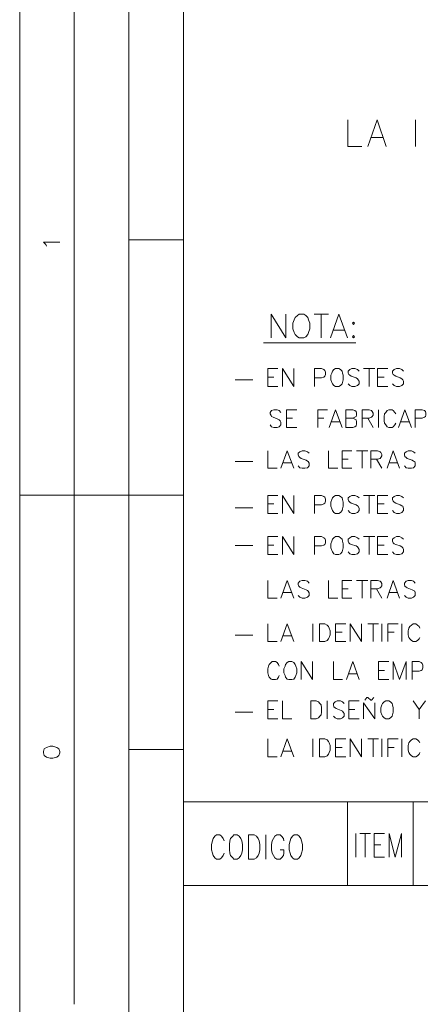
# Model space of a CAD drawing. Header units: millimetres. Extents: x 10 to 175, y 5 to 255.
# Tile 2 of 11: x 21 to 46, y 52 to 114. Entities that reach past the tile are written whole.
import ezdxf

# ---------------------------------------------------------------- set-up
doc = ezdxf.new("R2010")
doc.units = ezdxf.units.MM
doc.layers.add('DGE_SIMBOLOS', color=7, linetype='Continuous', lineweight=0)

msp = doc.modelspace()

# ---------------------------------------------------------------- linework, layer by layer
at = {"layer": 'DGE_SIMBOLOS'}
for points in [[(20.9612, 246.0718), (20.9612, 36.3991)], [(24.4271, 246.0718), (24.4271, 51.5522)], [(27.893, 246.0718), (27.893, 36.3991)], [(31.3851, 246.0718), (31.3851, 36.3991)], [(41.8353, 107.8422), (41.8353, 106.1367), (42.7281, 106.1367)], [(43.0961, 106.1367), (43.6993, 107.8422), (44.277, 106.1367)], [(46.1414, 106.1367), (46.1414, 107.8422)], [(43.3062, 106.7051), (44.0669, 106.7051)], [(22.6679, 99.7967), (22.6154, 99.9104), (22.4841, 100.0526), (23.5085, 100.0526)], [(31.3851, 100.1949), (27.8933, 100.1949)], [(36.9521, 95.4754), (36.9521, 93.9686)], [(36.9521, 95.4754), (37.8968, 93.9686), (37.8968, 95.4754)], [(39.6822, 95.4754), (40.6015, 95.4754)], [(40.1285, 95.4754), (40.1285, 93.9686)], [(41.2582, 95.4754), (40.733, 93.9686)], [(41.2582, 95.4754), (41.8088, 93.9686)], [(40.9431, 94.452), (41.5988, 94.452)], [(36.4794, 93.6562), (42.3344, 93.6562)], [(36.742, 90.87), (36.742, 92.0071), (37.3713, 92.0071)], [(37.6864, 90.87), (37.6864, 92.0071), (38.396, 90.87), (38.396, 92.0071)], [(39.7083, 90.87), (39.7083, 92.0071), (40.1549, 92.0071), (40.3125, 91.9503), (40.365, 91.8934), (40.4175, 91.7798), (40.4175, 91.6375), (40.365, 91.5238), (40.3125, 91.467), (40.1549, 91.4101), (39.7083, 91.4101)], [(42.5445, 91.8366), (42.4394, 91.9503), (42.2819, 92.0071), (42.0979, 92.0071), (41.9664, 91.9503), (41.8614, 91.8366), (41.8614, 91.7226), (41.8878, 91.6375), (41.9664, 91.5807), (42.0454, 91.5238), (42.3605, 91.4101), (42.4394, 91.3533), (42.492, 91.2965), (42.5445, 91.211), (42.5445, 91.0405), (42.4394, 90.9268), (42.2819, 90.87), (42.0979, 90.87), (41.9664, 90.9268), (41.8614, 91.0405)], [(42.8335, 92.0071), (43.5417, 92.0071)], [(43.2012, 92.0071), (43.2012, 90.87)], [(43.7257, 90.87), (43.7257, 92.0071), (44.3824, 92.0071)], [(45.3806, 91.8366), (45.2753, 91.9503), (45.1177, 92.0071), (44.934, 92.0071), (44.7761, 91.9503), (44.6714, 91.8366), (44.6714, 91.7226), (44.724, 91.6375), (44.7761, 91.5807), (44.8815, 91.5238), (45.1706, 91.4101), (45.2753, 91.3533), (45.3278, 91.2965), (45.3806, 91.211), (45.3806, 91.0405), (45.2753, 90.9268), (45.1177, 90.87), (44.934, 90.87), (44.7761, 90.9268), (44.6714, 91.0405)], [(35.7963, 91.2965), (34.6676, 91.2965)], [(36.742, 91.467), (37.1351, 91.467)], [(36.742, 90.87), (37.3713, 90.87)], [(43.7257, 91.467), (44.1459, 91.467)], [(43.7257, 90.87), (44.3824, 90.87)], [(37.5817, 89.2209), (37.4763, 89.3346), (37.3452, 89.3914), (37.1351, 89.3914), (36.9786, 89.3346), (36.8996, 89.2209), (36.8996, 89.1358), (36.9521, 89.0218), (36.9786, 88.9653), (37.0826, 88.9081), (37.3713, 88.7944), (37.4763, 88.7376), (37.5292, 88.6807), (37.5817, 88.5957), (37.5817, 88.4248), (37.4763, 88.3111), (37.3452, 88.2543), (37.1351, 88.2543), (36.9786, 88.3111), (36.8996, 88.4248)], [(37.9229, 89.3918), (37.9229, 88.2546)], [(37.9229, 89.3918), (38.58, 89.3918)], [(39.9184, 89.3918), (39.9184, 88.2546)], [(39.9184, 89.3918), (40.549, 89.3918)], [(41.0481, 89.3918), (40.654, 88.2546)], [(41.0481, 89.3918), (41.4673, 88.2546)], [(41.7038, 89.3918), (41.7038, 88.2546)], [(41.7038, 89.3918), (42.1504, 89.3918), (42.2819, 89.3349), (42.3605, 89.2781), (42.3869, 89.1644), (42.3869, 89.0507), (42.3605, 88.9653), (42.2819, 88.9085), (42.1504, 88.8516), (41.7038, 88.8516)], [(42.7546, 89.3918), (42.7546, 88.2546)], [(42.7546, 89.3918), (43.2012, 89.3918), (43.3326, 89.3349), (43.3852, 89.2781), (43.4367, 89.1644), (43.4367, 89.0507), (43.3852, 88.9653), (43.3326, 88.9085), (43.2012, 88.8516), (42.7546, 88.8516)], [(43.7779, 89.3918), (43.7779, 88.2546)], [(44.8815, 89.1358), (44.8287, 89.2209), (44.724, 89.3346), (44.645, 89.3914), (44.4349, 89.3914), (44.3295, 89.3346), (44.2509, 89.2209), (44.1723, 89.1358), (44.1459, 88.9653), (44.1459, 88.6807), (44.1723, 88.5385), (44.2509, 88.4248), (44.3295, 88.3111), (44.4349, 88.2543), (44.645, 88.2543), (44.724, 88.3111), (44.8287, 88.4248), (44.8815, 88.5385)], [(45.4593, 89.3918), (45.0652, 88.2546)], [(45.4593, 89.3918), (45.8788, 88.2546)], [(46.1149, 89.3918), (46.1149, 88.2546)], [(46.1149, 89.3918), (46.5615, 89.3918), (46.7191, 89.3349), (46.7716, 89.2781), (46.7981, 89.1644), (46.7981, 89.0507), (46.7716, 88.9653), (46.7191, 88.9085), (46.5615, 88.8516), (46.1149, 88.8516)], [(37.9229, 88.8516), (38.317, 88.8516)], [(39.9184, 88.8516), (40.3125, 88.8516)], [(40.8116, 88.6239), (41.3097, 88.6239)], [(42.1504, 88.8516), (42.2819, 88.7944), (42.3605, 88.7376), (42.3869, 88.6239), (42.3869, 88.482), (42.3605, 88.3679), (42.2819, 88.3111), (42.1504, 88.2543), (41.7038, 88.2543)], [(43.0961, 88.8516), (43.4367, 88.2543)], [(45.2231, 88.6239), (45.7209, 88.6239)], [(37.9229, 88.2546), (38.58, 88.2546)], [(36.742, 86.7761), (36.742, 85.6675), (37.3452, 85.6675)], [(37.5817, 85.6675), (37.9754, 86.7761), (38.396, 85.6675)], [(39.3668, 86.6342), (39.2617, 86.7192), (39.1052, 86.7761), (38.9212, 86.7761), (38.79, 86.7192), (38.6847, 86.6342), (38.6847, 86.5201), (38.7111, 86.4064), (38.79, 86.3496), (38.8687, 86.2928), (39.1831, 86.1791), (39.2617, 86.1222), (39.3142, 86.094), (39.3668, 85.9803), (39.3668, 85.8094), (39.2617, 85.6958), (39.1052, 85.6675), (38.9212, 85.6675), (38.79, 85.6958), (38.6847, 85.8094)], [(40.6015, 86.7761), (40.6015, 85.6675), (41.2057, 85.6675)], [(41.4673, 85.6675), (41.4673, 86.7761), (42.0979, 86.7761)], [(42.3869, 86.7761), (43.0961, 86.7761)], [(42.7546, 86.7761), (42.7546, 85.6675)], [(43.3062, 85.6675), (43.3062, 86.7761), (43.7257, 86.7761), (43.8833, 86.7192), (43.9358, 86.6624), (43.9883, 86.5487), (43.9883, 86.4633), (43.9358, 86.3496), (43.8833, 86.2928), (43.7257, 86.2359), (43.3062, 86.2359)], [(44.3295, 85.6675), (44.724, 86.7761), (45.1177, 85.6675)], [(46.1149, 86.6342), (46.0099, 86.7192), (45.8788, 86.7761), (45.6683, 86.7761), (45.5382, 86.7192), (45.4332, 86.6342), (45.4332, 86.5201), (45.4593, 86.4064), (45.5382, 86.3496), (45.6158, 86.2928), (45.9309, 86.1791), (46.0099, 86.1222), (46.0888, 86.094), (46.1149, 85.9803), (46.1149, 85.8094), (46.0099, 85.6958), (45.8788, 85.6675), (45.6683, 85.6675), (45.5382, 85.6958), (45.4332, 85.8094)], [(35.7963, 86.0936), (34.6676, 86.0936)], [(37.7393, 86.0086), (38.2384, 86.0086)], [(41.4673, 86.2359), (41.8614, 86.2359)], [(43.6468, 86.2359), (43.9883, 85.6675)], [(44.4874, 86.0086), (44.9866, 86.0086)], [(41.4673, 85.6675), (42.0979, 85.6675)], [(20.9612, 83.9616), (31.3851, 83.9616)], [(24.4271, 83.9616), (24.4271, 51.5522)], [(36.742, 82.7962), (36.742, 83.9334), (37.3713, 83.9334)], [(36.742, 83.3929), (37.1351, 83.3929)], [(37.6864, 82.7962), (37.6864, 83.9334), (38.396, 82.7962), (38.396, 83.9334)], [(39.7083, 82.7962), (39.7083, 83.9334), (40.1549, 83.9334), (40.3125, 83.8762), (40.365, 83.8197), (40.4175, 83.7056), (40.4175, 83.5637), (40.365, 83.4501), (40.3125, 83.3932), (40.1549, 83.336), (39.7083, 83.336)], [(42.5445, 83.7911), (42.4394, 83.8762), (42.2819, 83.9334), (42.0979, 83.9334), (41.9664, 83.8762), (41.8614, 83.7911), (41.8614, 83.6774), (41.8878, 83.5637), (41.9664, 83.5069), (42.0454, 83.4501), (42.3605, 83.336), (42.4394, 83.2795), (42.492, 83.2509), (42.5445, 83.1086), (42.5445, 82.9667), (42.4394, 82.8527), (42.2819, 82.7962), (42.0979, 82.7962), (41.9664, 82.8527), (41.8614, 82.9667)], [(42.8335, 83.9334), (43.5417, 83.9334)], [(43.2012, 83.9334), (43.2012, 82.7962)], [(43.7257, 82.7962), (43.7257, 83.9334), (44.3824, 83.9334)], [(43.7257, 83.3929), (44.1459, 83.3929)], [(45.3806, 83.7911), (45.2753, 83.8762), (45.1177, 83.9334), (44.934, 83.9334), (44.7761, 83.8762), (44.6714, 83.7911), (44.6714, 83.6774), (44.724, 83.5637), (44.7761, 83.5069), (44.8815, 83.4501), (45.1706, 83.336), (45.2753, 83.2795), (45.3278, 83.2509), (45.3806, 83.1086), (45.3806, 82.9667), (45.2753, 82.8527), (45.1177, 82.7962), (44.934, 82.7962), (44.7761, 82.8527), (44.6714, 82.9667)], [(35.7963, 83.1373), (34.6676, 83.1373)], [(36.742, 82.7962), (37.3713, 82.7962)], [(43.7257, 82.7962), (44.3824, 82.7962)], [(36.742, 80.1805), (36.742, 81.3177), (37.3713, 81.3177)], [(37.6864, 80.1805), (37.6864, 81.3177), (38.396, 80.1805), (38.396, 81.3177)], [(39.7083, 80.1805), (39.7083, 81.3177), (40.1549, 81.3177), (40.3125, 81.2322), (40.365, 81.204), (40.4175, 81.0903), (40.4175, 80.9198), (40.365, 80.8061), (40.3125, 80.7775), (40.1549, 80.7207), (39.7083, 80.7207)], [(42.5445, 81.1472), (42.4394, 81.2326), (42.2819, 81.3177), (42.0979, 81.3177), (41.9664, 81.2326), (41.8614, 81.1472), (41.8614, 81.0335), (41.8878, 80.9198), (41.9664, 80.863), (42.0454, 80.8061), (42.3605, 80.7207), (42.4394, 80.6638), (42.492, 80.607), (42.5445, 80.4933), (42.5445, 80.351), (42.4394, 80.2091), (42.2819, 80.1805), (42.0979, 80.1805), (41.9664, 80.2091), (41.8614, 80.351)], [(42.8335, 81.3177), (43.5417, 81.3177)], [(43.2012, 81.3177), (43.2012, 80.1805)], [(43.7257, 80.1805), (43.7257, 81.3177), (44.3824, 81.3177)], [(45.3806, 81.1472), (45.2753, 81.2326), (45.1177, 81.3177), (44.934, 81.3177), (44.7761, 81.2326), (44.6714, 81.1472), (44.6714, 81.0335), (44.724, 80.9198), (44.7761, 80.863), (44.8815, 80.8061), (45.1706, 80.7207), (45.2753, 80.6638), (45.3278, 80.607), (45.3806, 80.4933), (45.3806, 80.351), (45.2753, 80.2091), (45.1177, 80.1805), (44.934, 80.1805), (44.7761, 80.2091), (44.6714, 80.351)], [(35.7963, 80.7489), (34.6676, 80.7489)], [(36.742, 80.7775), (37.1351, 80.7775)], [(43.7257, 80.7775), (44.1459, 80.7775)], [(36.742, 80.1805), (37.3713, 80.1805)], [(43.7257, 80.1805), (44.3824, 80.1805)], [(36.742, 78.5318), (36.742, 77.3947), (37.3452, 77.3947)], [(37.5817, 77.3947), (37.9754, 78.5318), (38.396, 77.3947)], [(39.3668, 78.3609), (39.2617, 78.4746), (39.1052, 78.5314), (38.9212, 78.5314), (38.79, 78.4746), (38.6847, 78.3609), (38.6847, 78.2755), (38.7111, 78.1618), (38.79, 78.1049), (38.8687, 78.0481), (39.1831, 77.9344), (39.2617, 77.8776), (39.3142, 77.8494), (39.3668, 77.7357), (39.3668, 77.5648), (39.2617, 77.4511), (39.1052, 77.3943), (38.9212, 77.3943), (38.79, 77.4511), (38.6847, 77.5648)], [(40.6015, 78.5318), (40.6015, 77.3947), (41.2057, 77.3947)], [(41.4673, 77.3947), (41.4673, 78.5318), (42.0979, 78.5318)], [(42.3869, 78.5318), (43.0961, 78.5318)], [(42.7546, 78.5318), (42.7546, 77.3947)], [(43.3062, 77.3947), (43.3062, 78.5318), (43.7257, 78.5318), (43.8833, 78.4746), (43.9358, 78.4464), (43.9883, 78.3327), (43.9883, 78.1904), (43.9358, 78.1049), (43.8833, 78.0485), (43.7257, 77.9913), (43.3062, 77.9913)], [(44.3295, 77.3947), (44.724, 78.5318), (45.1177, 77.3947)], [(46.1149, 78.3609), (46.0099, 78.4746), (45.8788, 78.5314), (45.6683, 78.5314), (45.5382, 78.4746), (45.4332, 78.3609), (45.4332, 78.2755), (45.4593, 78.1618), (45.5382, 78.1049), (45.6158, 78.0481), (45.9309, 77.9344), (46.0099, 77.8776), (46.0888, 77.8494), (46.1149, 77.7357), (46.1149, 77.5648), (46.0099, 77.4511), (45.8788, 77.3943), (45.6683, 77.3943), (45.5382, 77.4511), (45.4332, 77.5648)], [(37.7393, 77.7639), (38.2384, 77.7639)], [(41.4673, 77.9913), (41.8614, 77.9913)], [(43.6468, 77.9913), (43.9883, 77.3943)], [(44.4874, 77.7639), (44.9866, 77.7639)], [(41.4673, 77.3947), (42.0979, 77.3947)], [(36.742, 75.7738), (36.742, 74.6367), (37.3452, 74.6367)], [(37.5817, 74.6367), (37.9754, 75.7738), (38.396, 74.6367)], [(39.6033, 74.6367), (39.6033, 75.7738)], [(41.0481, 74.6367), (41.0481, 75.7738), (41.7038, 75.7738)], [(41.0481, 75.2337), (41.4673, 75.2337)], [(41.9928, 74.6367), (41.9928, 75.7738), (42.7021, 74.6367), (42.7021, 75.7738)], [(43.0961, 75.7738), (43.7779, 75.7738)], [(43.4367, 75.7738), (43.4367, 74.6367)], [(43.9883, 74.6367), (43.9883, 75.7738)], [(44.3824, 74.6367), (44.3824, 75.7738), (45.0391, 75.7738)], [(44.3824, 75.2337), (44.7761, 75.2337)], [(45.2753, 74.6367), (45.2753, 75.7738)], [(46.404, 75.4896), (46.3779, 75.6033), (46.2725, 75.6887), (46.1675, 75.7738), (45.9835, 75.7738), (45.8788, 75.6887), (45.7734, 75.6033), (45.7209, 75.4896), (45.6683, 75.3191), (45.6683, 75.0631), (45.7209, 74.8926), (45.7734, 74.8072), (45.8788, 74.6935), (45.9835, 74.6367), (46.1675, 74.6367), (46.2725, 74.6935), (46.3779, 74.8072), (46.404, 74.8926)], [(35.7963, 75.0349), (34.6676, 75.0349)], [(37.7393, 75.0063), (38.2384, 75.0063)], [(41.0481, 74.6367), (41.7038, 74.6367)], [(37.4763, 73.073), (37.4238, 73.1867), (37.3452, 73.3004), (37.2401, 73.3572), (37.0301, 73.3572), (36.9521, 73.3004), (36.8207, 73.1867), (36.7946, 73.073), (36.742, 72.9025), (36.742, 72.6466), (36.7946, 72.476), (36.8207, 72.3624), (36.9521, 72.2487), (37.0301, 72.2201), (37.2401, 72.2201), (37.3452, 72.2487), (37.4238, 72.3624), (37.4763, 72.476)], [(38.8687, 72.2201), (38.8687, 73.3572), (39.5768, 72.2201), (39.5768, 73.3572)], [(40.9167, 73.3572), (40.9167, 72.2201), (41.4937, 72.2201)], [(41.7563, 72.2201), (42.1504, 73.3572), (42.5445, 72.2201)], [(43.7779, 72.2201), (43.7779, 73.3572), (44.4349, 73.3572)], [(44.724, 72.2201), (44.724, 73.3572), (45.1177, 72.2201), (45.5382, 73.3572), (45.5382, 72.2201)], [(45.9309, 72.2201), (45.9309, 73.3572), (46.3779, 73.3572), (46.509, 73.3004), (46.5615, 73.2435), (46.6141, 73.1299), (46.6141, 72.9593), (46.5615, 72.8457), (46.509, 72.7888), (46.3779, 72.7602), (45.9309, 72.7602)], [(43.7779, 72.7888), (44.1723, 72.7888)], [(41.8878, 72.5897), (42.3869, 72.5897)], [(43.7779, 72.2201), (44.4349, 72.2201)], [(36.742, 69.7184), (36.742, 70.8556), (37.3713, 70.8556)], [(37.6864, 70.8556), (37.6864, 69.7184), (38.2645, 69.7184)], [(40.5226, 69.7184), (40.5226, 70.8556)], [(41.5988, 70.685), (41.4937, 70.7987), (41.3622, 70.8556), (41.1532, 70.8556), (41.0217, 70.7987), (40.9167, 70.685), (40.9167, 70.5996), (40.9431, 70.4859), (41.0217, 70.4291), (41.1006, 70.3722), (41.4148, 70.2586), (41.4937, 70.2017), (41.5462, 70.1449), (41.5988, 70.0598), (41.5988, 69.8889), (41.4937, 69.7752), (41.3622, 69.7184), (41.1532, 69.7184), (41.0217, 69.7752), (40.9167, 69.8889)], [(41.8878, 69.7184), (41.8878, 70.8556), (42.5445, 70.8556)], [(42.9121, 70.9128), (43.0436, 71.0829), (43.0961, 71.0829), (43.3062, 70.9128), (43.3326, 70.9128), (43.4892, 71.0829)], [(45.9838, 70.8556), (46.3779, 70.3154), (46.7716, 70.8556)], [(36.742, 70.3154), (37.1351, 70.3154)], [(41.8878, 70.3154), (42.2819, 70.3154)], [(42.8335, 69.7184), (42.8335, 70.7419), (43.5417, 69.7184), (43.5417, 70.7419)], [(46.3779, 70.3154), (46.3779, 69.7184)], [(35.7963, 70.1449), (34.6676, 70.1449)], [(36.742, 69.7184), (37.3713, 69.7184)], [(41.8878, 69.7184), (42.5445, 69.7184)], [(36.742, 68.4393), (36.742, 67.3022), (37.3452, 67.3022)], [(37.5817, 67.3022), (37.9754, 68.4393), (38.396, 67.3022)], [(39.6033, 67.3022), (39.6033, 68.4393)], [(41.0481, 67.3022), (41.0481, 68.4393), (41.7038, 68.4393)], [(41.9928, 67.3022), (41.9928, 68.4393), (42.7021, 67.3022), (42.7021, 68.4393)], [(43.0961, 68.4393), (43.7779, 68.4393)], [(43.4367, 68.4393), (43.4367, 67.3022)], [(43.9883, 67.3022), (43.9883, 68.4393)], [(44.3824, 67.3022), (44.3824, 68.4393), (45.0391, 68.4393)], [(45.2753, 67.3022), (45.2753, 68.4393)], [(46.404, 68.183), (46.3779, 68.2685), (46.2725, 68.3821), (46.1675, 68.439), (45.9835, 68.439), (45.8788, 68.3821), (45.7734, 68.2685), (45.7209, 68.183), (45.6683, 68.0129), (45.6683, 67.7283), (45.7209, 67.586), (45.7734, 67.4723), (45.8788, 67.3587), (45.9835, 67.3018), (46.1675, 67.3018), (46.2725, 67.3587), (46.3779, 67.4723), (46.404, 67.586)], [(31.3851, 67.7569), (27.8933, 67.7569)], [(37.7393, 67.6715), (38.2384, 67.6715)], [(41.0481, 67.8988), (41.4673, 67.8988)], [(44.3824, 67.8988), (44.7761, 67.8988)], [(41.0481, 67.3022), (41.7038, 67.3022)], [(31.3851, 64.4305), (149.537, 64.4305)], [(41.8088, 64.4305), (41.8088, 59.114)], [(45.9838, 64.4305), (45.9838, 59.114)], [(33.9584, 61.9574), (33.9059, 62.0994), (33.8008, 62.2417), (33.6958, 62.3271), (33.4856, 62.3271), (33.3805, 62.2417), (33.2753, 62.0994), (33.2228, 61.9574), (33.1703, 61.7297), (33.1703, 61.3887), (33.2228, 61.1613), (33.2753, 61.0191), (33.3805, 60.8771), (33.4856, 60.7917), (33.6958, 60.7917), (33.8008, 60.8771), (33.9059, 61.0191), (33.9584, 61.1613)], [(35.5073, 62.3271), (35.5073, 60.7917)], [(35.5073, 62.3271), (35.8749, 62.3271), (36.0325, 62.2417), (36.1379, 62.0994), (36.1904, 61.9574), (36.2429, 61.7297), (36.2429, 61.3887), (36.1904, 61.1613), (36.1379, 61.0191), (36.0325, 60.8771), (35.8749, 60.7917), (35.5073, 60.7917)], [(36.6106, 62.3271), (36.6106, 60.7917)], [(37.7654, 61.9574), (37.7393, 62.0994), (37.6078, 62.2417), (37.5292, 62.3271), (37.3188, 62.3271), (37.1873, 62.2417), (37.1087, 62.0994), (37.0301, 61.9574), (36.9786, 61.7297), (36.9786, 61.3887), (37.0301, 61.1613), (37.1087, 61.0191), (37.1873, 60.8771), (37.3188, 60.7917), (37.5292, 60.7917), (37.6078, 60.8771), (37.7393, 61.0191), (37.7654, 61.1613), (37.7654, 61.3887), (37.5292, 61.3887)], [(42.3344, 62.4122), (42.3344, 60.9054)], [(42.597, 62.4122), (43.2801, 62.4122)], [(42.9386, 62.4122), (42.9386, 60.9054)], [(43.5153, 62.4122), (43.5153, 60.9054)], [(43.5153, 62.4122), (44.1723, 62.4122)], [(44.461, 62.4122), (44.461, 60.9054)], [(44.461, 62.4122), (44.8551, 60.9054), (45.2492, 62.4122), (45.2492, 60.9054)], [(43.5153, 61.7011), (43.9358, 61.7011)], [(43.5153, 60.9054), (44.1723, 60.9054)], [(31.3851, 59.1144), (149.537, 59.1144)]]:
    msp.add_lwpolyline(points, dxfattribs=at)
for points in [[(38.7375, 95.4754), (38.6325, 95.3904), (38.4746, 95.2481), (38.4221, 95.1058), (38.3434, 94.9067), (38.3434, 94.5374), (38.4221, 94.3097), (38.4746, 94.1677), (38.6325, 94.0255), (38.7375, 93.9686), (39.0266, 93.9686), (39.1567, 94.0255), (39.2881, 94.1677), (39.3407, 94.3097), (39.4193, 94.5374), (39.4193, 94.9067), (39.3407, 95.1058), (39.2881, 95.2481), (39.1567, 95.3904), (39.0266, 95.4754), (38.7375, 95.4754)], [(42.2029, 94.9639), (42.2554, 94.9067), (42.2029, 94.8216), (42.124, 94.9067), (42.2029, 94.9639)], [(42.2029, 94.1109), (42.2554, 94.0255), (42.2029, 93.9686), (42.124, 94.0255), (42.2029, 94.1109)], [(41.0481, 92.0071), (40.9431, 91.9503), (40.8641, 91.8366), (40.8116, 91.7226), (40.7591, 91.5807), (40.7591, 91.2965), (40.8116, 91.1259), (40.8641, 91.0405), (40.9431, 90.9268), (41.0481, 90.87), (41.2582, 90.87), (41.3622, 90.9268), (41.4673, 91.0405), (41.4937, 91.1259), (41.5462, 91.2965), (41.5462, 91.5807), (41.4937, 91.7226), (41.4673, 91.8366), (41.3622, 91.9503), (41.2582, 92.0071), (41.0481, 92.0071)], [(41.0481, 83.9334), (40.9431, 83.8762), (40.8641, 83.7911), (40.8116, 83.6774), (40.7591, 83.5069), (40.7591, 83.2509), (40.8116, 83.0804), (40.8641, 82.9667), (40.9431, 82.8527), (41.0481, 82.7962), (41.2582, 82.7962), (41.3622, 82.8527), (41.4673, 82.9667), (41.4937, 83.0804), (41.5462, 83.2509), (41.5462, 83.5069), (41.4937, 83.6774), (41.4673, 83.7911), (41.3622, 83.8762), (41.2582, 83.9334), (41.0481, 83.9334)], [(41.0481, 81.3177), (40.9431, 81.2322), (40.8641, 81.1472), (40.8116, 81.0335), (40.7591, 80.8626), (40.7591, 80.607), (40.8116, 80.4365), (40.8641, 80.351), (40.9431, 80.2087), (41.0481, 80.1805), (41.2582, 80.1805), (41.3622, 80.2087), (41.4673, 80.351), (41.4937, 80.4365), (41.5462, 80.607), (41.5462, 80.8626), (41.4937, 81.0335), (41.4673, 81.1472), (41.3622, 81.2322), (41.2582, 81.3177), (41.0481, 81.3177)], [(40.0235, 74.6367), (40.0235, 75.7738), (40.365, 75.7738), (40.5226, 75.6887), (40.6015, 75.6033), (40.654, 75.4896), (40.7066, 75.3191), (40.7066, 75.0631), (40.654, 74.8926), (40.6015, 74.8072), (40.5226, 74.6935), (40.365, 74.6367), (40.0235, 74.6367)], [(38.0808, 73.3572), (37.9754, 73.3004), (37.8704, 73.1867), (37.8443, 73.073), (37.7654, 72.9025), (37.7654, 72.6466), (37.8443, 72.476), (37.8704, 72.3624), (37.9754, 72.2487), (38.0808, 72.2201), (38.2645, 72.2201), (38.396, 72.2487), (38.4746, 72.3624), (38.5274, 72.476), (38.58, 72.6466), (38.58, 72.9025), (38.5274, 73.073), (38.4746, 73.1867), (38.396, 73.3004), (38.2645, 73.3572), (38.0808, 73.3572)], [(39.4718, 69.7184), (39.4718, 70.8556), (39.8134, 70.8556), (39.9709, 70.7987), (40.0499, 70.685), (40.1285, 70.6), (40.1549, 70.4291), (40.1549, 70.1449), (40.1285, 69.9744), (40.0499, 69.8893), (39.9709, 69.7752), (39.8134, 69.7184), (39.4718, 69.7184)], [(44.2509, 70.8556), (44.1459, 70.7987), (44.0408, 70.685), (43.9883, 70.6), (43.9358, 70.4291), (43.9358, 70.1449), (43.9883, 69.9744), (44.0408, 69.8893), (44.1459, 69.7752), (44.2509, 69.7184), (44.4349, 69.7184), (44.54, 69.7752), (44.645, 69.8893), (44.6714, 69.9744), (44.724, 70.1449), (44.724, 70.4291), (44.6714, 70.6), (44.645, 70.685), (44.54, 70.7987), (44.4349, 70.8556), (44.2509, 70.8556)], [(40.0235, 67.3022), (40.0235, 68.4393), (40.365, 68.4393), (40.5226, 68.3821), (40.6015, 68.2685), (40.654, 68.1834), (40.7066, 68.0129), (40.7066, 67.7283), (40.654, 67.5864), (40.6015, 67.4727), (40.5226, 67.3587), (40.365, 67.3022), (40.0235, 67.3022)], [(22.4841, 67.5578), (22.5104, 67.3873), (22.668, 67.2736), (22.9044, 67.2167), (23.062, 67.2167), (23.3247, 67.2736), (23.4561, 67.3873), (23.5086, 67.5578), (23.5086, 67.6432), (23.4561, 67.8137), (23.3247, 67.8988), (23.062, 67.9842), (22.9044, 67.9842), (22.668, 67.8988), (22.5104, 67.8137), (22.4841, 67.6432), (22.4841, 67.5578)], [(34.589, 62.3271), (34.51, 62.2417), (34.3786, 62.0994), (34.3264, 61.9574), (34.3, 61.7297), (34.3, 61.3887), (34.3264, 61.1613), (34.3786, 61.0191), (34.51, 60.8771), (34.589, 60.7917), (34.7991, 60.7917), (34.9295, 60.8771), (35.0342, 61.0191), (35.0868, 61.1613), (35.1396, 61.3887), (35.1396, 61.7297), (35.0868, 61.9574), (35.0342, 62.0994), (34.9295, 62.2417), (34.7991, 62.3271), (34.589, 62.3271)], [(38.4221, 62.3271), (38.317, 62.2417), (38.212, 62.0994), (38.1594, 61.9574), (38.1069, 61.7297), (38.1069, 61.3887), (38.1594, 61.1613), (38.212, 61.0191), (38.317, 60.8771), (38.4221, 60.7917), (38.6325, 60.7917), (38.7375, 60.8771), (38.8426, 61.0191), (38.8951, 61.1613), (38.9476, 61.3887), (38.9476, 61.7297), (38.8951, 61.9574), (38.8426, 62.0994), (38.7375, 62.2417), (38.6325, 62.3271), (38.4221, 62.3271)]]:
    msp.add_lwpolyline(points, close=True, dxfattribs=at)

doc.saveas('drawing.dxf')
